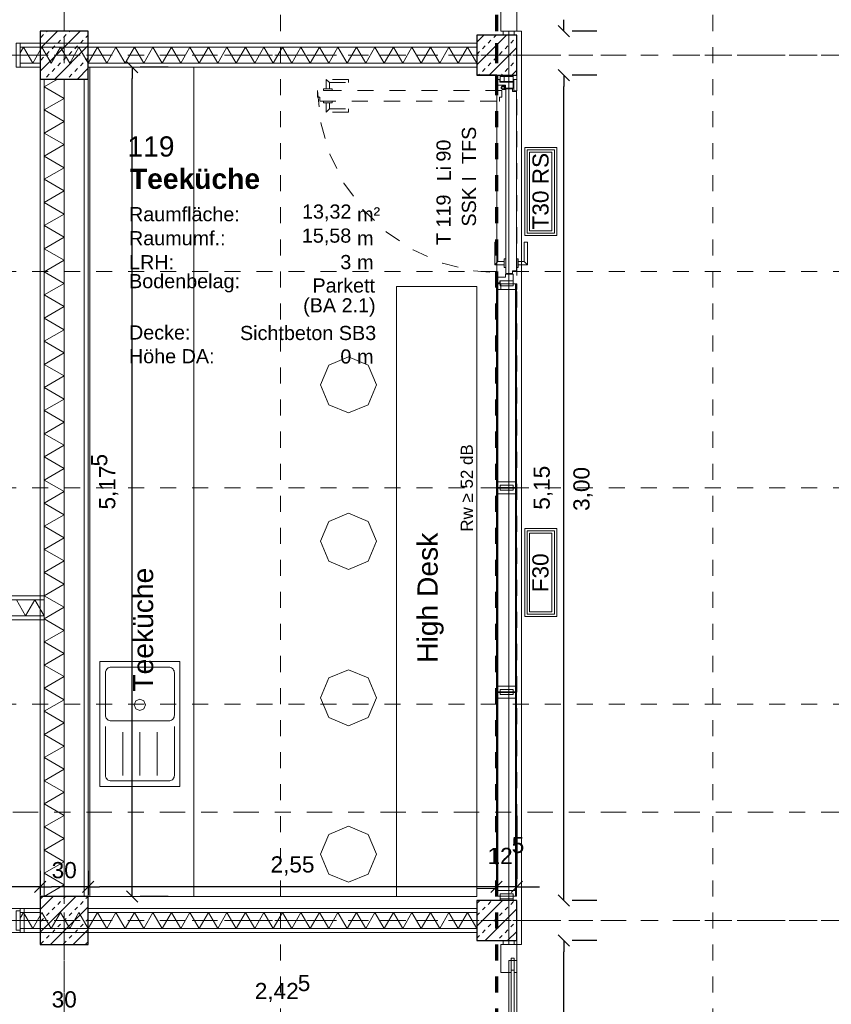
# Model space of a CAD drawing. Header units: metres. Extents: x -45.2 to 14.3, y -31.8 to 10.2.
# Tile 59 of 152: x -28.6 to -23.6, y -14 to -7.9. Entities that reach past the tile are written whole.
import ezdxf

# ---------------------------------------------------------------- set-up
doc = ezdxf.new("R2010")
doc.units = ezdxf.units.M
doc.header["$LTSCALE"] = 0.05
for name, pattern in [('Achsen 01', [5.291531, 3.175, -1.058062, 0.352704, -0.705764]), ('gestrichelt - 01', [2, 1, -1]), ('ISO-07 Punktiert', [0.889, 0.127, -0.762]), ('Raster 01', [2, 1, -1]), ('VW-01 Strichlinie kurz', [2, 1, -1])]:
    doc.linetypes.add(name, pattern=pattern)
doc.layers.get('0').update_dxf_attribs({"lineweight": 25})
for name, color, linetype, lineweight in [('013_Beton und Stahlbetonarbeiten-000 Unterzüge', 7, 'ISO-07 Punktiert', 13), ('013_Beton und Stahlbetonarbeiten-340 Innenstützen', 7, 'Continuous', 25), ('024_Fliesen_Plattenarbeiten-340 Fliesen', 7, 'Continuous', 9), ('027_Tischlerarbeiten-340 Innentüren', 7, 'Continuous', 9), ('031_Metallbauarbeiten-340 Innentüren _ Elemente', 7, 'Continuous', 9), ('039_Trockenbauarbeiten-000 Sturz', 7, 'ISO-07 Punktiert', 9), ('039_Trockenbauarbeiten-340 Gipskarton', 7, 'Continuous', 9), ('AV1-Akustikvorgaben-Trennwände', 7, 'Continuous', 5), ('AV1-Brandschutzkonzept-Brandschutzkonzept', 7, 'Continuous', 5), ('AV1-Einrichtung Bemaßung', 7, 'Continuous', 9), ('AV1-Schnitt Achsen', 7, 'Achsen 01', 18), ('AV1-Stempel-Raumstempel', 7, 'Continuous', 9), ('Keine', 7, 'Continuous', 9)]:
    doc.layers.add(name, color=color, linetype=linetype, lineweight=lineweight)
for name, color, linetype, lineweight, true_color in [('039_Trockenbauarbeiten-340 Dämmung', 7, 'Continuous', 9, 0xc0c0c0), ('AV1-Achsen', 1, 'Achsen 01', 18, 0xff0000), ('AV1-Einrichtung', 7, 'Continuous', 9, 0xa6a6a6), ('AV1-Raster', 7, 'Raster 01', 9, 0xa6a6a6)]:
    doc.layers.add(name, color=color, linetype=linetype, lineweight=lineweight, true_color=true_color)
doc.styles.add('Arial', font='arial.ttf')
doc.styles.add('Arial (bold)', font='arialbd.ttf')

msp = doc.modelspace()

# ---------------------------------------------------------------- linework, layer by layer
at = {"color": 0, "linetype": 'Continuous', "lineweight": 15}
for p, q in [((-25.1946, -7.9854), (-25.2654, -7.9146)), ((-27.9604, -8.1396), (-27.8896, -8.2104)), ((-25.2654, -8.1896), (-25.1946, -8.2604)), ((-28.4646, -13.2546), (-28.5354, -13.3254)), ((-28.5354, -13.3254), (-28.4646, -13.2546)), ((-28.1646, -13.2546), (-28.2354, -13.3254)), ((-28.2354, -13.3254), (-28.1646, -13.2546)), ((-25.6151, -13.2546), (-25.6859, -13.3254)), ((-25.6151, -13.2546), (-25.6859, -13.3254)), ((-25.5604, -13.3254), (-25.4896, -13.2546)), ((-27.8896, -13.3854), (-27.9604, -13.3146)), ((-25.1946, -13.4104), (-25.2654, -13.3396)), ((-25.2654, -13.5896), (-25.1946, -13.6604))]:
    msp.add_line(p, q, dxfattribs=at)
at = {"color": 0, "linetype": 'ByBlock', "lineweight": -2}
for p, q in [((-25.23, -7.95), (-25.23, -7.8793)), ((-27.925, -8.175), (-27.925, -8.2457)), ((-25.23, -8.225), (-25.23, -8.2957)), ((-28.5, -13.29), (-28.5707, -13.29)), ((-28.5, -13.29), (-28.4293, -13.29)), ((-28.2, -13.29), (-28.2707, -13.29)), ((-28.2, -13.29), (-28.1293, -13.29)), ((-27.925, -13.35), (-27.925, -13.2793)), ((-25.6505, -13.29), (-25.7212, -13.29)), ((-25.6505, -13.29), (-25.7212, -13.29)), ((-25.525, -13.29), (-25.4543, -13.29)), ((-25.23, -13.375), (-25.23, -13.3043)), ((-25.23, -13.625), (-25.23, -13.6957))]:
    msp.add_line(p, q, dxfattribs=at)
at = {"layer": '013_Beton und Stahlbetonarbeiten-000 Unterzüge', "linetype": 'VW-01 Strichlinie kurz'}
msp.add_line((-25.525, -16.075), (-25.525, -5.525), dxfattribs=at)
at = {"layer": '013_Beton und Stahlbetonarbeiten-340 Innenstützen', "color": 251, "linetype": 'Continuous', "lineweight": 13, "true_color": 0x4c4c4c}
for p, q in [((-28.2505, -7.95), (-28.5, -8.1995)), ((-28.3919, -7.95), (-28.5, -8.0581)), ((-28.4964, -7.9903), (-28.4787, -7.9726)), ((-28.461, -7.955), (-28.4561, -7.95)), ((-28.355, -7.9903), (-28.3373, -7.9726)), ((-28.3196, -7.955), (-28.3147, -7.95)), ((-28.2136, -7.9903), (-28.2, -7.9767)), ((-25.5885, -7.975), (-25.775, -8.1615)), ((-25.7299, -7.975), (-25.775, -8.0201)), ((-25.668, -7.9903), (-25.6527, -7.975)), ((-28.4257, -8.061), (-28.408, -8.0433)), ((-28.2, -8.0409), (-28.4091, -8.25)), ((-28.3903, -8.0257), (-28.3727, -8.008)), ((-28.2843, -8.061), (-28.2666, -8.0433)), ((-28.2489, -8.0257), (-28.2312, -8.008)), ((-25.7387, -8.061), (-25.721, -8.0433)), ((-25.7033, -8.0257), (-25.6857, -8.008)), ((-25.5973, -8.061), (-25.5796, -8.0433)), ((-25.5619, -8.0257), (-25.5442, -8.008)), ((-25.5266, -7.9903), (-25.525, -7.9888)), ((-28.461, -8.0964), (-28.4434, -8.0787)), ((-28.3196, -8.0964), (-28.3019, -8.0787)), ((-25.774, -8.0964), (-25.7564, -8.0787)), ((-25.525, -8.053), (-25.697, -8.225)), ((-25.6326, -8.0964), (-25.6149, -8.0787)), ((-28.4964, -8.1317), (-28.4787, -8.1141)), ((-28.3903, -8.1671), (-28.3727, -8.1494)), ((-28.355, -8.1317), (-28.3373, -8.1141)), ((-28.2489, -8.1671), (-28.2312, -8.1494)), ((-28.2136, -8.1317), (-28.2, -8.1182)), ((-25.7033, -8.1671), (-25.6857, -8.1494)), ((-25.668, -8.1317), (-25.6503, -8.1141)), ((-25.5619, -8.1671), (-25.5442, -8.1494)), ((-25.5266, -8.1317), (-25.525, -8.1302)), ((-28.461, -8.2378), (-28.4434, -8.2201)), ((-28.4257, -8.2024), (-28.408, -8.1848)), ((-28.3196, -8.2378), (-28.3019, -8.2201)), ((-28.2843, -8.2024), (-28.2666, -8.1848)), ((-28.2, -8.1824), (-28.2676, -8.25)), ((-25.7612, -8.225), (-25.7564, -8.2201)), ((-25.7387, -8.2024), (-25.721, -8.1848)), ((-25.6198, -8.225), (-25.6149, -8.2201)), ((-25.5973, -8.2024), (-25.5796, -8.1848)), ((-25.525, -8.1944), (-25.5556, -8.225)), ((-28.2765, -13.35), (-28.5, -13.5735)), ((-28.4179, -13.35), (-28.5, -13.4321)), ((-28.4964, -13.3643), (-28.4821, -13.35)), ((-28.3903, -13.3997), (-28.3727, -13.382)), ((-28.355, -13.3643), (-28.3407, -13.35)), ((-28.2489, -13.3997), (-28.2312, -13.382)), ((-28.2136, -13.3643), (-28.2, -13.3508)), ((-25.6145, -13.375), (-25.775, -13.5355)), ((-25.7559, -13.375), (-25.775, -13.3941)), ((-25.7033, -13.3997), (-25.6857, -13.382)), ((-25.5619, -13.3997), (-25.5442, -13.382)), ((-28.461, -13.4704), (-28.4434, -13.4527)), ((-28.2, -13.415), (-28.435, -13.65)), ((-28.4257, -13.435), (-28.408, -13.4174)), ((-28.3196, -13.4704), (-28.3019, -13.4527)), ((-28.2843, -13.435), (-28.2666, -13.4174)), ((-25.774, -13.4704), (-25.7564, -13.4527)), ((-25.7387, -13.435), (-25.721, -13.4174)), ((-25.525, -13.427), (-25.723, -13.625)), ((-25.6326, -13.4704), (-25.6149, -13.4527)), ((-25.5973, -13.435), (-25.5796, -13.4174)), ((-28.4964, -13.5057), (-28.4787, -13.4881)), ((-28.355, -13.5057), (-28.3373, -13.4881)), ((-28.2136, -13.5057), (-28.2, -13.4922)), ((-25.668, -13.5057), (-25.6503, -13.4881)), ((-25.5266, -13.5057), (-25.525, -13.5042)), ((-28.4257, -13.5765), (-28.408, -13.5588)), ((-28.3903, -13.5411), (-28.3727, -13.5234)), ((-28.2, -13.5564), (-28.2936, -13.65)), ((-28.2843, -13.5765), (-28.2666, -13.5588)), ((-28.2489, -13.5411), (-28.2312, -13.5234)), ((-25.7387, -13.5765), (-25.721, -13.5588)), ((-25.7033, -13.5411), (-25.6857, -13.5234)), ((-25.5973, -13.5765), (-25.5796, -13.5588)), ((-25.525, -13.5684), (-25.5816, -13.625)), ((-25.5619, -13.5411), (-25.5442, -13.5234)), ((-28.4964, -13.6472), (-28.4787, -13.6295)), ((-28.461, -13.6118), (-28.4434, -13.5941)), ((-28.355, -13.6472), (-28.3373, -13.6295)), ((-28.3196, -13.6118), (-28.3019, -13.5941)), ((-28.2136, -13.6472), (-28.2, -13.6336)), ((-25.774, -13.6118), (-25.7564, -13.5941)), ((-25.6326, -13.6118), (-25.6149, -13.5941))]:
    msp.add_line(p, q, dxfattribs=at)
at = {"layer": '013_Beton und Stahlbetonarbeiten-340 Innenstützen'}
for points in [[(-28.2, -7.95), (-28.5, -7.95), (-28.5, -8.25), (-28.2, -8.25)], [(-25.525, -7.975), (-25.775, -7.975), (-25.775, -8.225), (-25.525, -8.225)], [(-28.2, -13.35), (-28.5, -13.35), (-28.5, -13.65), (-28.2, -13.65)], [(-25.525, -13.375), (-25.775, -13.375), (-25.775, -13.625), (-25.525, -13.625)]]:
    msp.add_lwpolyline(points, close=True, dxfattribs=at)
at = {"layer": '024_Fliesen_Plattenarbeiten-340 Fliesen'}
msp.add_lwpolyline([(-28.19, -8.175), (-28.19, -13.35), (-28.2, -13.35), (-28.2, -8.175)], close=True, dxfattribs=at)
at = {"layer": '027_Tischlerarbeiten-340 Innentüren', "color": 8, "linetype": 'gestrichelt - 01', "lineweight": 13, "true_color": 0x808080}
for p, q in [((-26.7142, -8.2522), (-26.6942, -8.2722)), ((-26.7142, -8.4562), (-26.6942, -8.4362))]:
    msp.add_line(p, q, dxfattribs=at)
at = {"layer": '027_Tischlerarbeiten-340 Innentüren', "color": 7, "lineweight": 13}
for p, q in [((-25.5993, -8.2945), (-25.6083, -8.2927)), ((-25.5993, -8.2945), (-25.5992, -8.2945)), ((-25.596, -8.2945), (-25.5992, -8.2945)), ((-25.6105, -8.3115), (-25.594, -8.3115)), ((-25.6105, -8.315), (-25.594, -8.315)), ((-25.6023, -8.3115), (-25.6049, -8.3091)), ((-25.6, -8.2979), (-25.601, -8.2977)), ((-25.6, -8.2979), (-25.5992, -8.298)), ((-25.5992, -8.298), (-25.596, -8.298)), ((-25.5992, -8.3115), (-25.5992, -8.315)), ((-25.596, -8.3115), (-25.596, -8.315))]:
    msp.add_line(p, q, dxfattribs=at)
at = {"layer": '027_Tischlerarbeiten-340 Innentüren', "color": 8, "linetype": 'Continuous', "lineweight": 13, "true_color": 0x808080}
for p, q in [((-25.662, -9.4085), (-25.642, -9.3885)), ((-25.458, -9.4085), (-25.478, -9.3885))]:
    msp.add_line(p, q, dxfattribs=at)
at = {"layer": '027_Tischlerarbeiten-340 Innentüren', "color": 7, "linetype": 'Continuous', "lineweight": 5}
for points in [[(-25.6285, -8.225), (-25.5465, -8.225), (-25.5465, -8.234), (-25.6285, -8.234)], [(-25.6035, -8.234), (-25.5465, -8.234), (-25.5465, -8.266), (-25.6035, -8.266)], [(-25.6286, -9.509), (-25.5466, -9.509), (-25.5466, -9.541), (-25.6286, -9.541)], [(-25.6505, -9.5273), (-25.6425, -9.5273), (-25.6425, -10.7977), (-25.6505, -10.7977)], [(-25.6425, -9.5273), (-25.5325, -9.5273), (-25.5325, -9.5623), (-25.6425, -9.5623)], [(-25.625, -9.5273), (-25.525, -9.5273), (-25.525, -9.5623), (-25.625, -9.5623)], [(-25.5325, -9.5273), (-25.5265, -9.5273), (-25.5265, -10.7977), (-25.5325, -10.7977)], [(-25.6505, -10.8023), (-25.6425, -10.8023), (-25.6425, -12.0727), (-25.6505, -12.0727)], [(-25.6425, -10.7627), (-25.5325, -10.7627), (-25.5325, -10.7977), (-25.6425, -10.7977)], [(-25.6425, -10.8023), (-25.5325, -10.8023), (-25.5325, -10.8373), (-25.6425, -10.8373)], [(-25.6286, -10.784), (-25.5466, -10.784), (-25.5466, -10.816), (-25.6286, -10.816)], [(-25.5325, -10.8023), (-25.5265, -10.8023), (-25.5265, -12.0727), (-25.5325, -12.0727)], [(-25.6425, -12.0377), (-25.5325, -12.0377), (-25.5325, -12.0727), (-25.6425, -12.0727)], [(-25.6505, -12.0773), (-25.6425, -12.0773), (-25.6425, -13.3477), (-25.6505, -13.3477)], [(-25.6425, -12.0773), (-25.5325, -12.0773), (-25.5325, -12.1123), (-25.6425, -12.1123)], [(-25.6286, -12.059), (-25.5466, -12.059), (-25.5466, -12.091), (-25.6286, -12.091)], [(-25.5325, -12.0773), (-25.5265, -12.0773), (-25.5265, -13.3477), (-25.5325, -13.3477)], [(-25.6425, -13.3127), (-25.5325, -13.3127), (-25.5325, -13.3477), (-25.6425, -13.3477)]]:
    msp.add_lwpolyline(points, close=True, dxfattribs=at)
at = {"layer": '027_Tischlerarbeiten-340 Innentüren', "color": 8, "linetype": 'gestrichelt - 01', "lineweight": 13, "true_color": 0x808080}
for points in [[(-26.6942, -8.3103), (-26.6942, -8.2722), (-26.5742, -8.2722), (-26.5742, -8.2522), (-26.7142, -8.2522), (-26.7142, -8.3103)], [(-26.7682, -8.3228), (-26.7473, -8.5236), (-26.6918, -8.7178), (-26.6035, -8.8993), (-26.4849, -9.0628), (-26.3397, -9.2031), (-26.1724, -9.3161), (-25.988, -9.3984), (-25.7921, -9.4473), (-25.5907, -9.4615)], [(-26.6942, -8.3982), (-26.6942, -8.4362), (-26.5742, -8.4362), (-26.5742, -8.4562), (-26.7142, -8.4562), (-26.7142, -8.3982)]]:
    msp.add_lwpolyline(points, dxfattribs=at)
at = {"layer": '027_Tischlerarbeiten-340 Innentüren', "color": 7, "linetype": 'Continuous', "lineweight": 13}
for points in [[(-25.5955, -8.3073), (-25.5465, -8.3073), (-25.5465, -8.2683), (-25.631, -8.2683), (-25.631, -8.2523), (-25.6505, -8.2523), (-25.6505, -8.2873), (-25.5955, -8.2873)], [(-25.6285, -8.234), (-25.5465, -8.234), (-25.5465, -8.266), (-25.6285, -8.266)], [(-25.544, -8.2523), (-25.525, -8.2523), (-25.525, -8.323), (-25.544, -8.323)], [(-25.596, -9.487), (-25.6505, -9.487), (-25.6505, -9.522), (-25.6315, -9.522), (-25.6315, -9.5085), (-25.5465, -9.5085), (-25.5465, -9.467), (-25.596, -9.467)], [(-25.6285, -9.509), (-25.5465, -9.509), (-25.5465, -9.541), (-25.6285, -9.541)], [(-25.6285, -13.334), (-25.5465, -13.334), (-25.5465, -13.366), (-25.6285, -13.366)], [(-25.6285, -13.366), (-25.5465, -13.366), (-25.5465, -13.375), (-25.6285, -13.375)]]:
    msp.add_lwpolyline(points, close=True, dxfattribs=at)
at = {"layer": '027_Tischlerarbeiten-340 Innentüren', "color": 7, "lineweight": 13}
msp.add_lwpolyline([(-25.6023, -8.3115), (-25.601, -8.3098), (-25.6, -8.3078), (-25.5994, -8.3057), (-25.5993, -8.3035), (-25.5995, -8.3013), (-25.6002, -8.2992), (-25.6013, -8.2973), (-25.6027, -8.2957), (-25.6044, -8.2943), (-25.6064, -8.2933), (-25.6085, -8.2927), (-25.6107, -8.2925), (-25.6128, -8.2927), (-25.6149, -8.2934), (-25.6169, -8.2945), (-25.6185, -8.2959), (-25.6199, -8.2976), (-25.6209, -8.2995), (-25.6216, -8.3016), (-25.6217, -8.3038), (-25.6215, -8.306), (-25.6209, -8.3081), (-25.6198, -8.31), (-25.6184, -8.3117), (-25.6167, -8.3131), (-25.6148, -8.3142), (-25.6127, -8.3148), (-25.6105, -8.315)], dxfattribs=at)
at = {"layer": '027_Tischlerarbeiten-340 Innentüren', "color": 8, "linetype": 'gestrichelt - 01', "lineweight": 13, "true_color": 0x808080}
for points in [[(-26.7685, -8.3202), (-26.7692, -8.3209), (-26.7692, -8.3615), (-26.7685, -8.3622), (-26.7542, -8.3622), (-26.7542, -8.3875), (-26.7535, -8.3882), (-25.6339, -8.3882), (-25.6332, -8.3875), (-25.6332, -8.3622), (-25.6189, -8.3622), (-25.6182, -8.3615), (-25.6182, -8.3209), (-25.6189, -8.3202)], [(-26.7307, -8.3202), (-26.6777, -8.3202), (-26.6777, -8.3107), (-26.7307, -8.3107)], [(-26.7307, -8.3882), (-26.6777, -8.3882), (-26.6777, -8.3977), (-26.7307, -8.3977)]]:
    msp.add_lwpolyline(points, close=True, dxfattribs=at)
at = {"layer": '027_Tischlerarbeiten-340 Innentüren', "color": 7, "lineweight": 13}
for points in [[(-25.6105, -8.296), (-25.605, -8.2983), (-25.6027, -8.3037), (-25.605, -8.3092), (-25.6105, -8.3115), (-25.616, -8.3092), (-25.6182, -8.3037), (-25.616, -8.2983)], [(-25.594, -9.4618), (-25.5933, -9.4625), (-25.5527, -9.4625), (-25.552, -9.4618), (-25.552, -9.4475), (-25.5267, -9.4475), (-25.526, -9.4468), (-25.526, -8.3272), (-25.5267, -8.3265), (-25.552, -8.3265), (-25.552, -8.3122), (-25.5527, -8.3115), (-25.5933, -8.3115), (-25.594, -8.3122)]]:
    msp.add_lwpolyline(points, close=True, dxfattribs=at)
at = {"layer": '027_Tischlerarbeiten-340 Innentüren', "color": 8, "linetype": 'Continuous', "lineweight": 13, "true_color": 0x808080}
for points in [[(-25.6039, -9.3885), (-25.642, -9.3885), (-25.642, -9.2685), (-25.662, -9.2685), (-25.662, -9.4085), (-25.6039, -9.4085)], [(-25.516, -9.3885), (-25.478, -9.3885), (-25.478, -9.2685), (-25.458, -9.2685), (-25.458, -9.4085), (-25.516, -9.4085)]]:
    msp.add_lwpolyline(points, dxfattribs=at)
for points in [[(-25.594, -9.425), (-25.594, -9.372), (-25.6035, -9.372), (-25.6035, -9.425)], [(-25.526, -9.425), (-25.526, -9.372), (-25.5165, -9.372), (-25.5165, -9.425)]]:
    msp.add_lwpolyline(points, close=True, dxfattribs=at)
at = {"layer": '027_Tischlerarbeiten-340 Innentüren'}
msp.add_lwpolyline([(-28.65, -13.56), (-28.65, -13.44), (-28.625, -13.44), (-28.625, -13.56)], close=True, dxfattribs=at)
at = {"layer": '031_Metallbauarbeiten-340 Innentüren _ Elemente'}
for points in [[(-25.525, -7.95), (-25.525, -7.775), (-25.54, -7.775), (-25.54, -7.79), (-25.56, -7.79), (-25.56, -7.775), (-25.625, -7.775), (-25.625, -7.95)], [(-25.61, -7.95), (-25.54, -7.95), (-25.54, -7.975), (-25.61, -7.975)], [(-25.61, -13.625), (-25.54, -13.625), (-25.54, -13.65), (-25.61, -13.65)], [(-25.525, -13.65), (-25.525, -13.825), (-25.54, -13.825), (-25.54, -13.81), (-25.56, -13.81), (-25.56, -13.825), (-25.625, -13.825), (-25.625, -13.65)], [(-25.56, -13.735), (-25.54, -13.735), (-25.54, -14.785), (-25.56, -14.785)]]:
    msp.add_lwpolyline(points, close=True, dxfattribs=at)
at = {"layer": '031_Metallbauarbeiten-340 Innentüren _ Elemente', "color": 253, "true_color": 0xa6a6a6}
msp.add_lwpolyline([(-25.575, -13.75), (-25.525, -13.75), (-25.525, -14.785), (-25.575, -14.785)], close=True, dxfattribs=at)
at = {"layer": '039_Trockenbauarbeiten-000 Sturz', "linetype": 'VW-01 Strichlinie kurz'}
msp.add_lwpolyline([(-28.625, -13.425), (-28.625, -13.575), (-29.725, -13.575), (-29.725, -13.425)], close=True, dxfattribs=at)
at = {"layer": '039_Trockenbauarbeiten-340 Dämmung'}
for points in [[(-25.775, -8.15), (-25.8327, -8.05), (-25.8905, -8.15), (-25.9482, -8.05), (-26.0059, -8.15), (-26.0637, -8.05), (-26.1214, -8.15), (-26.1791, -8.05), (-26.2369, -8.15), (-26.2946, -8.05), (-26.3524, -8.15), (-26.4101, -8.05), (-26.4678, -8.15), (-26.5256, -8.05), (-26.5833, -8.15), (-26.641, -8.05), (-26.6988, -8.15), (-26.7565, -8.05), (-26.8142, -8.15), (-26.872, -8.05), (-26.9297, -8.15), (-26.9874, -8.05), (-27.0452, -8.15), (-27.1029, -8.05), (-27.1606, -8.15), (-27.2184, -8.05), (-27.2761, -8.15), (-27.3338, -8.05), (-27.3916, -8.15), (-27.4493, -8.05), (-27.5071, -8.15), (-27.5648, -8.05), (-27.6225, -8.15), (-27.6803, -8.05), (-27.738, -8.15), (-27.7957, -8.05), (-27.8535, -8.15), (-27.9112, -8.05), (-27.9689, -8.15), (-28.0267, -8.05), (-28.0844, -8.15), (-28.1421, -8.05), (-28.1999, -8.15), (-28.2576, -8.05), (-28.3153, -8.15), (-28.3731, -8.05), (-28.4308, -8.15), (-28.4885, -8.05), (-28.5463, -8.15), (-28.604, -8.05), (-28.625, -8.0863)], [(-28.475, -13.35), (-28.35, -13.2778), (-28.475, -13.2057), (-28.35, -13.1335), (-28.475, -13.0613), (-28.35, -12.9892), (-28.475, -12.917), (-28.35, -12.8448), (-28.475, -12.7726), (-28.35, -12.7005), (-28.475, -12.6283), (-28.35, -12.5561), (-28.475, -12.484), (-28.35, -12.4118), (-28.475, -12.3396), (-28.35, -12.2675), (-28.475, -12.1953), (-28.35, -12.1231), (-28.475, -12.051), (-28.35, -11.9788), (-28.475, -11.9066), (-28.35, -11.8345), (-28.475, -11.7623), (-28.35, -11.6901), (-28.475, -11.6179), (-28.35, -11.5458), (-28.475, -11.4736), (-28.35, -11.4014), (-28.475, -11.3293), (-28.35, -11.2571), (-28.475, -11.1849), (-28.35, -11.1128), (-28.475, -11.0406), (-28.35, -10.9684), (-28.475, -10.8963), (-28.35, -10.8241), (-28.475, -10.7519), (-28.35, -10.6798), (-28.475, -10.6076), (-28.35, -10.5354), (-28.475, -10.4632), (-28.35, -10.3911), (-28.475, -10.3189), (-28.35, -10.2467), (-28.475, -10.1746), (-28.35, -10.1024), (-28.475, -10.0302), (-28.35, -9.9581), (-28.475, -9.8859), (-28.35, -9.8137), (-28.475, -9.7416), (-28.35, -9.6694), (-28.475, -9.5972), (-28.35, -9.5251), (-28.475, -9.4529), (-28.35, -9.3807), (-28.475, -9.3085), (-28.35, -9.2364), (-28.475, -9.1642), (-28.35, -9.092), (-28.475, -9.0199), (-28.35, -8.9477), (-28.475, -8.8755), (-28.35, -8.8034), (-28.475, -8.7312), (-28.35, -8.659), (-28.475, -8.5869), (-28.35, -8.5147), (-28.475, -8.4425), (-28.35, -8.3704), (-28.475, -8.2982), (-28.3915, -8.25)], [(-28.475, -11.6), (-28.5327, -11.5), (-28.5905, -11.6), (-28.6482, -11.5)], [(-25.775, -13.55), (-25.8327, -13.45), (-25.8905, -13.55), (-25.9482, -13.45), (-26.0059, -13.55), (-26.0637, -13.45), (-26.1214, -13.55), (-26.1791, -13.45), (-26.2369, -13.55), (-26.2946, -13.45), (-26.3524, -13.55), (-26.4101, -13.45), (-26.4678, -13.55), (-26.5256, -13.45), (-26.5833, -13.55), (-26.641, -13.45), (-26.6988, -13.55), (-26.7565, -13.45), (-26.8142, -13.55), (-26.872, -13.45), (-26.9297, -13.55), (-26.9874, -13.45), (-27.0452, -13.55), (-27.1029, -13.45), (-27.1606, -13.55), (-27.2184, -13.45), (-27.2761, -13.55), (-27.3338, -13.45), (-27.3916, -13.55), (-27.4493, -13.45), (-27.5071, -13.55), (-27.5648, -13.45), (-27.6225, -13.55), (-27.6803, -13.45), (-27.738, -13.55), (-27.7957, -13.45), (-27.8535, -13.55), (-27.9112, -13.45), (-27.9689, -13.55), (-28.0267, -13.45), (-28.0844, -13.55), (-28.1421, -13.45), (-28.1999, -13.55), (-28.2576, -13.45), (-28.3153, -13.55), (-28.3731, -13.45), (-28.4308, -13.55), (-28.4885, -13.45), (-28.5463, -13.55), (-28.604, -13.45), (-28.625, -13.4863)]]:
    msp.add_lwpolyline(points, dxfattribs=at)
for points in [[(-28.35, -13.35), (-28.35, -8.25), (-28.475, -8.25), (-28.475, -13.35)], [(-28.475, -11.5), (-30.975, -11.5), (-30.975, -11.6), (-28.475, -11.6)]]:
    msp.add_lwpolyline(points, close=True, dxfattribs=at)
at = {"layer": '039_Trockenbauarbeiten-340 Gipskarton'}
for points in [[(-28.65, -8.175), (-28.65, -8.025), (-28.625, -8.025), (-28.625, -8.175)], [(-28.625, -8.025), (-25.775, -8.025), (-25.775, -8.05), (-28.625, -8.05)], [(-28.625, -8.15), (-28.5, -8.15), (-28.5, -8.175), (-28.625, -8.175)], [(-28.2, -8.15), (-25.775, -8.15), (-25.775, -8.175), (-28.2, -8.175)], [(-28.5, -8.25), (-28.5, -13.35), (-28.475, -13.35), (-28.475, -8.25)], [(-28.2, -13.35), (-28.2, -8.25), (-28.225, -8.25), (-28.225, -13.35)], [(-30.975, -11.5), (-28.475, -11.5), (-28.475, -11.475), (-30.975, -11.475)], [(-30.975, -11.625), (-28.475, -11.625), (-28.475, -11.6), (-30.975, -11.6)], [(-28.625, -13.425), (-28.5, -13.425), (-28.5, -13.45), (-28.625, -13.45)], [(-28.625, -13.425), (-28.625, -13.575), (-28.6, -13.575), (-28.6, -13.425)], [(-28.2, -13.425), (-25.775, -13.425), (-25.775, -13.45), (-28.2, -13.45)], [(-28.625, -13.55), (-25.775, -13.55), (-25.775, -13.575), (-28.625, -13.575)]]:
    msp.add_lwpolyline(points, close=True, dxfattribs=at)
at = {"layer": 'AV1-Achsen'}
for p, q in [((-28.35, -26.5), (-28.35, 4.9)), ((-43.35, -8.1), (4.2, -8.1)), ((-43.35, -13.5), (4.2, -13.5))]:
    msp.add_line(p, q, dxfattribs=at)
at = {"layer": 'AV1-Brandschutzkonzept-Brandschutzkonzept', "color": 40, "linetype": 'gestrichelt - 01', "lineweight": 70, "true_color": 0xffc000}
for p, q in [((-25.65, -16.15), (-25.65, -5.4)), ((-25.65, -8.325), (-25.65, -7.975))]:
    msp.add_line(p, q, dxfattribs=at)
at = {"layer": 'AV1-Brandschutzkonzept-Brandschutzkonzept', "color": 7, "linetype": 'Continuous'}
for points in [[(-25.475, -8.6765), (-25.275, -8.6765), (-25.275, -9.2265), (-25.475, -9.2265)], [(-25.475, -11.0537), (-25.275, -11.0537), (-25.275, -11.6037), (-25.475, -11.6037)]]:
    msp.add_lwpolyline(points, close=True, dxfattribs=at)
at = {"layer": 'AV1-Brandschutzkonzept-Brandschutzkonzept', "color": 12, "linetype": 'Continuous', "true_color": 0xdd0000}
for points in [[(-25.46, -8.6915), (-25.46, -9.2115), (-25.29, -9.2115), (-25.29, -8.6915)], [(-25.305, -9.1965), (-25.445, -9.1965), (-25.445, -8.7065), (-25.305, -8.7065)], [(-25.46, -11.0687), (-25.46, -11.5887), (-25.29, -11.5887), (-25.29, -11.0687)], [(-25.305, -11.5737), (-25.445, -11.5737), (-25.445, -11.0837), (-25.305, -11.0837)]]:
    msp.add_lwpolyline(points, close=True, dxfattribs=at)
at = {"layer": 'AV1-Einrichtung', "color": 254, "true_color": 0xd9d9d9}
for p, q in [((-27.9846, -12.325), (-27.9846, -12.595)), ((-27.8771, -12.325), (-27.8771, -12.595)), ((-27.7696, -12.325), (-27.7696, -12.595))]:
    msp.add_line(p, q, dxfattribs=at)
at = {"layer": 'AV1-Einrichtung'}
for points in [[(-28.19, -8.175), (-27.54, -8.175), (-27.54, -13.35), (-28.19, -13.35)], [(-25.775, -13.35), (-26.275, -13.35), (-26.275, -9.545), (-25.775, -9.545)], [(-26.6987, -10.0344), (-26.575, -9.9831), (-26.4513, -10.0344), (-26.4, -10.1581), (-26.4513, -10.2819), (-26.575, -10.3331), (-26.6987, -10.2819), (-26.75, -10.1581)], [(-26.6987, -11.0106), (-26.575, -10.9594), (-26.4513, -11.0106), (-26.4, -11.1344), (-26.4513, -11.2581), (-26.575, -11.3094), (-26.6987, -11.2581), (-26.75, -11.1344)], [(-26.6987, -11.9869), (-26.575, -11.9356), (-26.4513, -11.9869), (-26.4, -12.1106), (-26.4513, -12.2344), (-26.575, -12.2856), (-26.6987, -12.2344), (-26.75, -12.1106)], [(-26.6987, -12.9631), (-26.575, -12.9119), (-26.4513, -12.9631), (-26.4, -13.0869), (-26.4513, -13.2106), (-26.575, -13.2619), (-26.6987, -13.2106), (-26.75, -13.0869)]]:
    msp.add_lwpolyline(points, close=True, dxfattribs=at)
at = {"layer": 'AV1-Einrichtung', "color": 254, "true_color": 0xd9d9d9}
for points in [[(-28.1271, -11.885), (-27.6271, -11.885), (-27.6271, -12.665), (-28.1271, -12.665)], [(-28.0571, -11.92), (-27.6971, -11.92), (-27.6971, -11.92), (-27.691, -11.9205), (-27.6851, -11.9221), (-27.6796, -11.9247), (-27.6746, -11.9282), (-27.6702, -11.9325), (-27.6667, -11.9375), (-27.6642, -11.943), (-27.6626, -11.9489), (-27.6621, -11.955), (-27.6621, -12.22), (-27.6621, -12.22), (-27.6626, -12.2261), (-27.6642, -12.232), (-27.6667, -12.2375), (-27.6702, -12.2425), (-27.6746, -12.2468), (-27.6796, -12.2503), (-27.6851, -12.2529), (-27.691, -12.2545), (-27.6971, -12.255), (-28.0571, -12.255), (-28.0571, -12.255), (-28.0631, -12.2545), (-28.069, -12.2529), (-28.0746, -12.2503), (-28.0796, -12.2468), (-28.0839, -12.2425), (-28.0874, -12.2375), (-28.0899, -12.232), (-28.0915, -12.2261), (-28.0921, -12.22), (-28.0921, -11.955), (-28.0921, -11.955), (-28.0915, -11.9489), (-28.0899, -11.943), (-28.0874, -11.9375), (-28.0839, -11.9325), (-28.0796, -11.9282), (-28.0746, -11.9247), (-28.069, -11.9221), (-28.0631, -11.9205)], [(-27.8421, -12.155), (-27.8523, -12.1797), (-27.8771, -12.19), (-27.9018, -12.1797), (-27.9121, -12.155), (-27.9018, -12.1303), (-27.8771, -12.12), (-27.8523, -12.1303)]]:
    msp.add_lwpolyline(points, close=True, dxfattribs=at)
msp.add_lwpolyline([(-27.6621, -12.29), (-27.6621, -12.595), (-27.6621, -12.595), (-27.6626, -12.6011), (-27.6642, -12.607), (-27.6667, -12.6125), (-27.6702, -12.6175), (-27.6746, -12.6218), (-27.6796, -12.6253), (-27.6851, -12.6279), (-27.691, -12.6295), (-27.6971, -12.63), (-28.0571, -12.63), (-28.0571, -12.63), (-28.0631, -12.6295), (-28.069, -12.6279), (-28.0746, -12.6253), (-28.0796, -12.6218), (-28.0839, -12.6175), (-28.0874, -12.6125), (-28.0899, -12.607), (-28.0915, -12.6011), (-28.0921, -12.595), (-28.0921, -12.29)], dxfattribs=at)
at = {"layer": 'AV1-Einrichtung Bemaßung', "color": 0, "lineweight": -2}
for p, q in [((-25.025, -7.95), (-25.18, -7.95)), ((-27.7, -8.175), (-27.875, -8.175)), ((-25.025, -8.225), (-25.18, -8.225)), ((-27.925, -13.2793), (-27.925, -8.2457)), ((-25.23, -13.3043), (-25.23, -8.2957)), ((-25.6505, -12.8477), (-25.6505, -13.24)), ((-25.6505, -12.8477), (-25.6505, -13.24)), ((-25.525, -12.8477), (-25.525, -13.24)), ((-28.5, -13.19), (-28.5, -13.34)), ((-28.5, -13.19), (-28.5, -13.34)), ((-28.2, -13.19), (-28.2, -13.34)), ((-28.2, -13.19), (-28.2, -13.34)), ((-28.5707, -13.29), (-30.9043, -13.29)), ((-28.2707, -13.29), (-28.4293, -13.29)), ((-25.7212, -13.29), (-28.1293, -13.29)), ((-25.7212, -13.29), (-25.7919, -13.29)), ((-25.525, -13.29), (-25.6505, -13.29)), ((-25.4543, -13.29), (-25.3836, -13.29)), ((-27.7, -13.35), (-27.875, -13.35)), ((-25.025, -13.375), (-25.18, -13.375)), ((-25.025, -13.625), (-25.18, -13.625)), ((-25.23, -16.0043), (-25.23, -13.6957))]:
    msp.add_line(p, q, dxfattribs=at)
at = {"layer": 'AV1-Raster'}
for p, q in [((-28.35, -22.95), (-28.35, 1.35)), ((-27, -22.95), (-27, 1.35)), ((-25.65, -22.95), (-25.65, 1.35)), ((-24.3, -22.95), (-24.3, 1.35)), ((1.35, -8.1), (-40.5, -8.1)), ((1.35, -9.45), (-40.5, -9.45)), ((1.35, -10.8), (-40.5, -10.8)), ((1.35, -12.15), (-40.5, -12.15)), ((1.35, -13.5), (-40.5, -13.5))]:
    msp.add_line(p, q, dxfattribs=at)
at = {"layer": 'AV1-Schnitt Achsen'}
msp.add_line((-43.35, -12.825), (4.2, -12.825), dxfattribs=at)
at = {"layer": 'Defpoints', "color": 0, "lineweight": 0}
for p, q in [((-28.5, -7.95), (-28.5, -7.95)), ((-28.5, -7.95), (-28.5, -7.95)), ((-28.5, -7.975), (-28.5, -7.975)), ((-28.2, -7.95), (-28.2, -7.95)), ((-28.2, -7.95), (-28.2, -7.95)), ((-25.525, -7.95), (-25.525, -7.95)), ((-25.23, -7.95), (-25.23, -7.95)), ((-25.775, -8.025), (-25.775, -8.025)), ((-28.5, -8.175), (-28.5, -8.175)), ((-28.5, -8.175), (-28.5, -8.175)), ((-28.2, -8.175), (-28.2, -8.175)), ((-27.925, -8.175), (-27.925, -8.175)), ((-25.525, -8.225), (-25.525, -8.225)), ((-25.23, -8.225), (-25.23, -8.225)), ((-28.475, -11.4736), (-28.475, -11.4736)), ((-28.475, -11.4736), (-28.475, -11.4736)), ((-28.5, -11.625), (-28.5, -11.625)), ((-28.5, -11.625), (-28.5, -11.625)), ((-28.5, -11.625), (-28.5, -11.625)), ((-28.5, -11.625), (-28.5, -11.625)), ((-28.2, -11.6419), (-28.2, -11.6419)), ((-28.2, -11.6419), (-28.2, -11.6419)), ((-28.5, -13.29), (-28.5, -13.29)), ((-28.2, -13.29), (-28.2, -13.29)), ((-25.6505, -13.29), (-25.6505, -13.29)), ((-28.2, -13.35), (-28.2, -13.35)), ((-25.6505, -13.3477), (-25.6505, -13.3477)), ((-25.6505, -13.3477), (-25.6505, -13.3477)), ((-25.525, -13.3477), (-25.525, -13.3477)), ((-25.525, -13.375), (-25.525, -13.375)), ((-28.5, -13.425), (-28.5, -13.425)), ((-28.5, -13.425), (-28.5, -13.425)), ((-28.625, -13.575), (-28.625, -13.575)), ((-28.625, -13.575), (-28.625, -13.575)), ((-28.5, -13.575), (-28.5, -13.575)), ((-25.775, -13.575), (-25.775, -13.575)), ((-25.525, -13.625), (-25.525, -13.625)), ((-25.23, -13.625), (-25.23, -13.625)), ((-28.5, -13.65), (-28.5, -13.65)), ((-28.5, -13.65), (-28.5, -13.65)), ((-28.2, -13.65), (-28.2, -13.65)), ((-28.2, -13.65), (-28.2, -13.65))]:
    msp.add_line(p, q, dxfattribs=at)
at = {"layer": 'Keine', "color": 1, "linetype": 'Continuous', "lineweight": 5, "true_color": 0xff0000}
msp.add_lwpolyline([(-25.575, -7.95), (-25.495, -7.95), (-25.495, -13.65), (-25.575, -13.65)], close=True, dxfattribs=at)
at = {"layer": 'Keine', "color": 8, "linetype": 'Continuous', "lineweight": 13, "true_color": 0x808080}
msp.add_lwpolyline([(-25.775, -8.2243), (-25.775, -8.175), (-28.19, -8.175), (-28.19, -13.35), (-25.775, -13.35), (-25.775, -13.3007), (-25.65, -13.3007), (-25.65, -8.2243)], close=True, dxfattribs=at)

# ---------------------------------------------------------------- texts
at = {"layer": '031_Metallbauarbeiten-340 Innentüren _ Elemente', "color": 7, "char_height": 0.08826, "attachment_point": 7, "rotation": 90, "style": 'Arial'}
for s, insert in [('TFS', (-25.778, -8.7799)), ('SSK I', (-25.778, -9.1702))]:
    msp.add_mtext(s, dxfattribs=dict(at, insert=insert))
at = {"layer": '031_Metallbauarbeiten-340 Innentüren _ Elemente', "char_height": 0.08826, "attachment_point": 7, "rotation": 90, "style": 'Arial'}
for s, insert in [('90', (-25.9366, -8.7649)), ('Li', (-25.9351, -8.8873)), ('T 119', (-25.9366, -9.2857))]:
    msp.add_mtext(s, dxfattribs=dict(at, insert=insert))
at = {"layer": 'AV1-Akustikvorgaben-Trennwände', "insert": (-25.7979, -11.0741), "char_height": 0.07565, "attachment_point": 7, "rotation": 90, "style": 'Arial'}
msp.add_mtext('Rw ≥ 52 dB', dxfattribs=at)
at = {"layer": 'AV1-Brandschutzkonzept-Brandschutzkonzept', "color": 12, "true_color": 0xdd0000, "char_height": 0.10087, "attachment_point": 7, "rotation": 90, "style": 'Arial'}
for s, insert in [('T30 RS', (-25.3246, -9.1883)), ('F30', (-25.3253, -11.4525))]:
    msp.add_mtext(s, dxfattribs=dict(at, insert=insert))
at = {"layer": 'AV1-Einrichtung', "char_height": 0.12609, "attachment_point": 7, "rotation": 90, "style": 'Arial'}
for s, insert in [('High Desk', (-25.9805, -11.893)), ('Teeküche', (-27.7926, -12.0727))]:
    msp.add_mtext(s, dxfattribs=dict(at, insert=insert))
at = {"layer": 'AV1-Einrichtung Bemaßung', "color": 0, "attachment_point": 7, "rotation": 90, "style": 'Arial'}
for s, insert, char_height in [('5', (-28.0792, -10.6676), 0.1009), ('5,17', (-28.0119, -10.936), 0.10087), ('5,15', (-25.3002, -10.9372), 0.10087)]:
    msp.add_mtext(s, dxfattribs=dict(at, insert=insert, char_height=char_height))
at = {"layer": 'AV1-Einrichtung Bemaßung', "insert": (-25.0519, -10.9447), "char_height": 0.10087, "attachment_point": 7, "rotation": 90, "style": 'Arial'}
msp.add_mtext('3,00', dxfattribs=at)
at = {"layer": 'AV1-Einrichtung Bemaßung', "color": 0, "attachment_point": 7, "style": 'Arial'}
for s, insert, char_height in [('5', (-25.5563, -13.0808), 0.1009), ('12', (-25.7072, -13.148), 0.10087), ('2,55', (-27.0616, -13.2198), 0.10087), ('30', (-28.428, -13.238), 0.10087), ('5', (-26.8917, -13.9424), 0.1009), ('2,42', (-27.1601, -14.0097), 0.10087), ('30', (-28.428, -14.0446), 0.10087)]:
    msp.add_mtext(s, dxfattribs=dict(at, insert=insert, char_height=char_height))
at = {"layer": 'AV1-Stempel-Raumstempel', "attachment_point": 7}
for s, insert, char_height, style in [('119', (-27.9549, -8.7353), 0.12609, 'Arial'), ('Teeküche', (-27.9395, -8.937), 0.12609, 'Arial (bold)'), ('Raumfläche:', (-27.9454, -9.1383), 0.088263, 'Arial'), ('13,32', (-26.8653, -9.1372), 0.08826, 'Arial'), ('m²', (-26.5214, -9.1379), 0.08826, 'Arial'), ('Raumumf.:', (-27.9454, -9.2883), 0.08826, 'Arial'), ('15,58', (-26.8664, -9.2872), 0.08826, 'Arial'), ('m', (-26.5214, -9.2868), 0.0883, 'Arial'), ('LRH:', (-27.9447, -9.4368), 0.08826, 'Arial'), ('3', (-26.6262, -9.4372), 0.0883, 'Arial'), ('m', (-26.5214, -9.4368), 0.0883, 'Arial'), ('Bodenbelag:', (-27.9447, -9.5813), 0.088263, 'Arial'), ('Parkett', (-26.8001, -9.5831), 0.08826, 'Arial'), ('(BA 2.1)', (-26.8582, -9.7322), 0.08826, 'Arial'), ('Decke:', (-27.9452, -9.8764), 0.08826, 'Arial'), ('Sichtbeton SB3', (-27.2523, -9.8797), 0.088263, 'Arial'), ('Höhe DA:', (-27.9456, -10.0245), 0.08826, 'Arial'), ('0', (-26.6259, -10.0261), 0.0883, 'Arial'), ('m', (-26.5214, -10.0258), 0.0883, 'Arial')]:
    msp.add_mtext(s, dxfattribs=dict(at, insert=insert, char_height=char_height, style=style))

doc.saveas('drawing.dxf')
